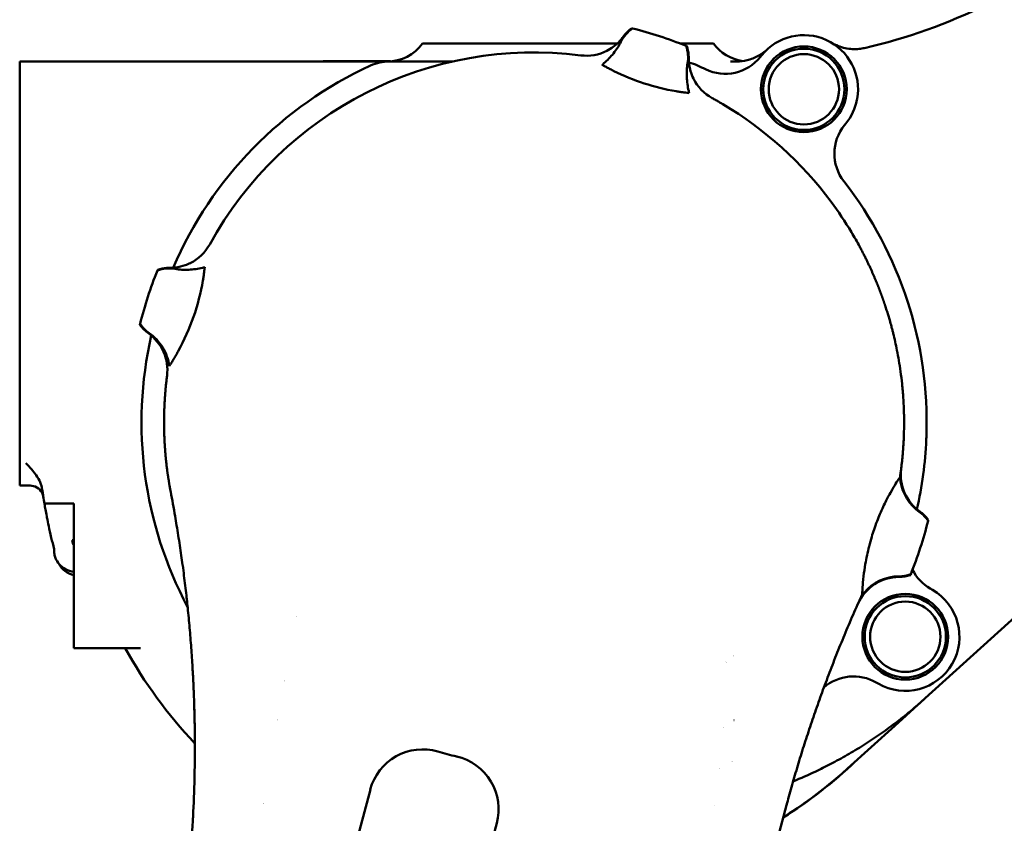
# Model space of a CAD drawing. Header units: millimetres. Extents: x 0 to 8400, y 0 to 5940.
# Tile 8 of 14: x 3633 to 3851, y 3328 to 3507. Entities that reach past the tile are written whole.
import ezdxf

# ---------------------------------------------------------------- set-up
doc = ezdxf.new("R2010")
doc.units = ezdxf.units.MM
doc.header["$LTSCALE"] = 20
doc.layers.add('可見 (ISO)', color=7, linetype='Continuous', lineweight=50)

msp = doc.modelspace()

# ---------------------------------------------------------------- linework, layer by layer
at = {"layer": '可見 (ISO)'}
for p, q in [((3833.98, 3356.16), (4020.84, 3525.4)), ((3729.28, 3501.28), (3722.53, 3501.28)), ((3729.28, 3501.28), (3765.74, 3501.28)), ((3780.02, 3501.28), (3779.59, 3501.28)), ((3780.02, 3501.28), (3780.58, 3501.28)), ((3781.76, 3501.28), (3780.58, 3501.28)), ((3785.17, 3501.28), (3781.76, 3501.28)), ((3785.17, 3501.28), (3786.65, 3501.28)), ((3786.65, 3501.28), (3787.04, 3501.28)), ((3797.41, 3498.25), (3797.74, 3498.66)), ((3633.28, 3497.28), (3712.48, 3497.28)), ((3633.28, 3492.28), (3633.28, 3497.28)), ((3700.96, 3497.31), (3715.45, 3497.31)), ((3712.48, 3497.28), (3713.07, 3497.28)), ((3729.28, 3497.28), (3715.2, 3497.28)), ((3790.78, 3497.28), (3792.21, 3497.28)), ((3633.28, 3408.28), (3633.28, 3492.28)), ((3816.06, 3483.15), (3816.39, 3483.56)), ((3633.28, 3408.28), (3633.28, 3403.28)), ((3828.63, 3406.95), (3828.63, 3406.95)), ((3633.28, 3403.28), (3635.57, 3403.28)), ((3638.76, 3399.28), (3645.28, 3399.28)), ((3645.28, 3397.57), (3645.28, 3399.28)), ((3639.28, 3396.15), (3639.28, 3396.4)), ((3645.28, 3395.02), (3645.28, 3397.57)), ((3645.28, 3367.28), (3645.28, 3395.02)), ((3645.28, 3391.16), (3644.94, 3391.16)), ((3645.16, 3390.25), (3644.94, 3391.16)), ((3645.28, 3390.19), (3645.16, 3390.25)), ((3835.09, 3380.44), (3835.55, 3380.17)), ((3660.09, 3367.28), (3645.28, 3367.28)), ((3823.55, 3359.39), (3823.09, 3359.65)), ((3833.98, 3356.16), (3827.23, 3350.05)), ((3827.23, 3350.05), (3816.76, 3340.57)), ((3705.76, 3316.43), (3710.99, 3335.93)), ((3787.23, 3332.38), (3787.23, 3332.38)), ((3803.24, 3332.47), (3799.88, 3319.97)), ((3739.01, 3328.45), (3725.53, 3278.17))]:
    msp.add_line(p, q, dxfattribs=at)
for centre, radius in [((3807.07, 3491.11), 9.5), ((3807.07, 3491.11), 9), ((3807.07, 3491.11), 7.79), ((3829.55, 3369.78), 9.5), ((3829.55, 3369.78), 9), ((3829.55, 3369.78), 7.79)]:
    msp.add_circle(centre, radius, dxfattribs=at)
for centre, radius, start, end in [((3793.95, 3617.28), 120, 282.7691, 296.5651), ((3773.55, 3498.12), 8, 125.393, 153.4945), ((3773.55, 3498.12), 7.86, 124.4906, 153.4945), ((3747.28, 3417.28), 90, 68.0291, 75.9709), ((3807.07, 3491.11), 12, 349.8764, 141), ((3714.78, 3506.78), 9.5, 270, 324.6235), ((3773.55, 3498.12), 7.86, 350.5055, 19.5094), ((3773.55, 3498.12), 8, 350.5054, 18.607), ((3794.78, 3506.79), 9.5, 215.3995, 262.3213), ((3747.28, 3417.28), 82, 82.7603, 151.2397), ((3758.87, 3508.55), 10, 262.7603, 297.0924), ((3789.64, 3504.55), 10, 244.109, 321), ((3747.28, 3417.28), 87, 114.62, 156.7881), ((3700.96, 3451.31), 46, 90, 91.8405), ((3715.2, 3487.28), 10, 90, 114.62), ((3753.65, 3507.5), 13.99, 308.4773, 310.653), ((3779.36, 3487.28), 10, 65.38, 77.1252), ((3747.28, 3417.28), 87, 64.109, 65.38), ((3787.14, 3539.97), 50, 243.6693, 260.3307), ((3791.55, 3497.93), 10, 206.5056, 241.2397), ((3795.16, 3494.01), 13.99, 193.3502, 195.5226), ((3807.07, 3491.11), 12, 321, 348.7401), ((3807.05, 3491.11), 12.01, 348.7417, 349.8767), ((3823.83, 3476.86), 10, 141, 217.891), ((3747.28, 3417.28), 87, 358.0683, 37.891), ((3666.63, 3461.55), 10, 296.5353, 331.2397), ((3747.28, 3417.28), 90, 158.0291, 165.9709), ((3666.44, 3443.55), 7.86, 80.5056, 109.5094), ((3666.44, 3443.55), 8, 80.5055, 108.607), ((3670.55, 3465.16), 13.99, 283.3554, 285.5227), ((3624.59, 3457.15), 50, 331.2276, 350.3307), ((3745.9, 3417.88), 78, 156.6107, 156.6108), ((3666.44, 3443.55), 7.86, 214.4906, 235.3023), ((3666.44, 3443.55), 8, 215.393, 235.3023), ((3656.01, 3428.88), 10, 352.7603, 54.6013), ((3747.28, 3417.28), 87, 167.2119, 208.0492), ((3747.52, 3417.23), 87.25, 167.1991818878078, 167.1991959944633), ((3747.28, 3417.28), 87, 347.2119, 357.4918), ((3747.25, 3417.28), 87.03, 357.4916, 358.0679), ((3838.55, 3405.69), 10, 172.7615, 234.6013), ((3838.55, 3405.69), 10.14, 188.3709, 234.6013), ((3635.57, 3400.28), 3, 29.1105, 90), ((3747.28, 3417.28), 110, 187.7535, 189.418), ((3372.1, 3345.43), 300, 9.8079, 10.8421), ((3747.28, 3417.28), 90, 338.0291, 345.9709), ((3828.12, 3391.02), 7.86, 34.4906, 54.6013), ((3828.12, 3391.02), 8, 35.393, 54.6013), ((3646.37, 3388.33), 5, 208.4321, 257.3637), ((3840.09, 3389.1), 10, 206.5328, 240), ((3828.19, 3373.02), 10, 90.2269, 155.8822), ((3828.19, 3373.02), 10.14, 90.2269, 139.4965), ((3828.12, 3391.02), 7.86, 270.2269, 289.5094), ((3828.12, 3391.02), 8, 270.2269, 288.607), ((3829.55, 3369.78), 12, 240, 60), ((3747.17, 3417.2), 67.86, 219.228, 219.2281), ((3747.28, 3417.28), 103.5, 208.8875, 223.4149), ((3747.28, 3417.28), 68, 310.5309, 310.5334), ((3748.58, 3415.66), 65.93, 308.7114, 308.7115), ((3818.09, 3350.99), 10, 60, 131.2542), ((3747.3, 3417.3), 79.53, 226.0127, 226.0129), ((3746.44, 3416.31), 85.71, 229.2393909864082, 229.2394109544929), ((3747.35, 3417.17), 79.37, 301.8496, 301.8497), ((3747.28, 3417.28), 79.5, 303.8673, 303.8726), ((3722.58, 3332.82), 12, 73.6977, 165), ((3747.28, 3417.28), 76, 253.6977, 256.9536), ((3727.41, 3331.55), 12, 345, 76.9536), ((3747.28, 3417.28), 87, 300.2686, 300.2719), ((3747.31, 3417.27), 103.5, 302.2247, 313.4776), ((3747.3, 3417.24), 86.96, 298.2157, 298.2158), ((3747.28, 3417.28), 103.5, 302.2481, 309.6727), ((3747.27, 3417.27), 103.48, 234.6582, 234.6584)]:
    msp.add_arc(centre, radius, start, end, dxfattribs=at)
for centre, major_axis, ratio, start_param, end_param in [((3818.34, 3510), (-5.13, -8.59), 0.998322, 6.283084, 6.283112), ((3818.26, 3510), (2.21, -9.75), 0.993761, 6.283171, 6.283195), ((3792.13, 3507.26), (6.79, -7.34), 0.998267, 6.283022, 6.283162), ((3792.21, 3507.28), (0, -10), 0.993565, 6.282948, 6.283031), ((3831.35, 3405.31), (0.2, 4.37), 0.664278, 1.607713, 1.854172), ((3822.37, 3377.11), (2.24, 3.9), 0.666313, 1.295945, 1.47871)]:
    msp.add_ellipse(centre, major_axis=major_axis, ratio=ratio, start_param=start_param, end_param=end_param, dxfattribs=at)
for points, knots in [([(3768.91, 3504.64), (3768.91, 3504.64), (3768.95, 3504.63), (3769.01, 3504.62), (3769.04, 3504.61), (3769.07, 3504.61), (3769.1, 3504.6)], [-3.33032435, -3.33032435, -3.33032435, -3.33032435, -3.2615474, -3.2615474, -3.2615474, -3.23724664, -3.23724664, -3.23724664, -3.23724664]), ([(3763.43, 3499.65), (3764.39, 3500.14), (3765.28, 3500.8), (3766.22, 3501.76), (3766.4, 3501.95), (3766.69, 3502.31), (3766.81, 3502.46), (3766.94, 3502.64), (3766.96, 3502.67), (3766.98, 3502.7), (3766.99, 3502.7), (3766.99, 3502.71), (3767, 3502.72), (3767, 3502.72), (3767, 3502.73), (3767.01, 3502.73), (3767.01, 3502.74), (3767.02, 3502.75), (3767.02, 3502.75), (3767.02, 3502.75), (3767.02, 3502.75), (3767.02, 3502.75), (3767.02, 3502.75), (3767.02, 3502.75)], [0, 0, 0, 0, 0.3242891, 0.3242891, 0.4029423, 0.4029423, 0.4619156, 0.4619156, 0.4707416, 0.4707416, 0.4727487, 0.4727487, 0.4747699, 0.4747699, 0.4767962, 0.4767962, 0.4808583, 0.4808583, 0.4969656, 0.4969656, 0.5216839, 0.5216839, 0.5321185, 0.5321185, 0.5321185, 0.5321185]), ([(3766.52, 3501.63), (3766.06, 3500.72), (3765.51, 3499.87), (3764.24, 3498.28), (3763.53, 3497.55), (3762.76, 3496.89)], [-0.6080225, -0.6080225, -0.6080225, -0.6080225, -0.304008, -0.304008, -0.000001, -0.000001, -0.000001, -0.000001]), ([(3781.13, 3500.67), (3781.13, 3500.67), (3781.1, 3500.69), (3781.01, 3500.72), (3780.98, 3500.73), (3780.95, 3500.75)], [1.4042973, 1.4042973, 1.4042973, 1.4042973, 1.4918743, 1.4918743, 1.5221598, 1.5221598, 1.5221598, 1.5221598]), ([(3813.22, 3501.41), (3814.14, 3500.86), (3815.17, 3500.46), (3817.25, 3500.01), (3818.33, 3499.95), (3819.74, 3500.11), (3820.11, 3500.17), (3820.47, 3500.25)], [0, 0, 0, 0, 0.3243726, 0.3243726, 0.6418796, 0.6418796, 0.7577162, 0.7577162, 0.7577162, 0.7577162]), ([(3781.55, 3498.03), (3781.55, 3498.03), (3781.55, 3498.03), (3781.55, 3498.03), (3781.55, 3498.03), (3781.55, 3498.03), (3781.55, 3498.03), (3781.55, 3498.02), (3781.55, 3498.02), (3781.55, 3498), (3781.55, 3498), (3781.55, 3497.99), (3781.55, 3497.99), (3781.55, 3497.98), (3781.55, 3497.97), (3781.55, 3497.93), (3781.55, 3497.9), (3781.55, 3497.74), (3781.55, 3497.62), (3781.57, 3497.18), (3781.6, 3496.86), (3781.71, 3496.08), (3781.8, 3495.62), (3782.1, 3494.58), (3782.33, 3494.01), (3782.6, 3493.47)], [0.1793932, 0.1793932, 0.1793932, 0.1793932, 0.1874525, 0.1874525, 0.2188162, 0.2188162, 0.2305789, 0.2305789, 0.2399788, 0.2399788, 0.2423319, 0.2423319, 0.244704, 0.244704, 0.2470765, 0.2470765, 0.2567115, 0.2567115, 0.2942654, 0.2942654, 0.3886702, 0.3886702, 0.5304749, 0.5304749, 0.7124421, 0.7124421, 0.7124421, 0.7124421]), ([(3792.21, 3497.28), (3792.95, 3497.28), (3793.73, 3497.37), (3795.34, 3497.75), (3796.19, 3498.08), (3797.67, 3498.9), (3798.33, 3499.38), (3798.92, 3499.92)], [0, 0, 0, 0, 0.2330987, 0.2330987, 0.5035382, 0.5035382, 0.7436256, 0.7436256, 0.7436256, 0.7436256]), ([(3713.09, 3497.28), (3713.2, 3497.28), (3713.31, 3497.28), (3713.48, 3497.28), (3713.55, 3497.28), (3713.68, 3497.28), (3713.74, 3497.28), (3713.79, 3497.28)], [0, 0, 0, 0, 0.0726966, 0.0726966, 0.125, 0.125, 0.1701997, 0.1701997, 0.1701997, 0.1701997]), ([(3714.2, 3497.28), (3714.21, 3497.28), (3714.22, 3497.28), (3714.35, 3497.28), (3714.45, 3497.28), (3714.55, 3497.28)], [0.2929881, 0.2929881, 0.2929881, 0.2929881, 0.3027338, 0.3027338, 0.4183579, 0.4183579, 0.4183579, 0.4183579]), ([(3762.38, 3496.53), (3762.38, 3496.53), (3762.37, 3496.54), (3762.36, 3496.54), (3762.36, 3496.54), (3762.35, 3496.55)], [0.000001, 0.000001, 0.000001, 0.000001, 0.004833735, 0.004833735, 0.009666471, 0.009666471, 0.009666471, 0.009666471]), ([(3764.97, 3495.16), (3764.69, 3495.29), (3764.42, 3495.43), (3763.89, 3495.7), (3763.64, 3495.84), (3763.17, 3496.09), (3762.95, 3496.21), (3762.61, 3496.4), (3762.48, 3496.48), (3762.38, 3496.53)], [-0.3714308, -0.3714308, -0.3714308, -0.3714308, -0.2806438, -0.2806438, -0.1857495, -0.1857495, -0.0903468, -0.0903468, -0.000001, -0.000001, -0.000001, -0.000001]), ([(3781.55, 3490.78), (3781.31, 3491.77), (3781.17, 3492.78), (3781.07, 3494.81), (3781.13, 3495.83), (3781.3, 3496.83)], [-0.6083645, -0.6083645, -0.6083645, -0.6083645, -0.3041904, -0.3041904, -0.000001, -0.000001, -0.000001, -0.000001]), ([(3781.64, 3490.27), (3781.53, 3490.28), (3781.38, 3490.3), (3780.99, 3490.35), (3780.75, 3490.38), (3780.22, 3490.45), (3779.93, 3490.49), (3779.34, 3490.58), (3779.04, 3490.63), (3778.74, 3490.68)], [-0.3720479, -0.3720479, -0.3720479, -0.3720479, -0.281552, -0.281552, -0.1859906, -0.1859906, -0.0909389, -0.0909389, -0.000001, -0.000001, -0.000001, -0.000001]), ([(3781.64, 3490.27), (3781.65, 3490.27), (3781.65, 3490.27), (3781.67, 3490.27), (3781.67, 3490.27), (3781.68, 3490.27)], [-0.009668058, -0.009668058, -0.009668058, -0.009668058, -0.004834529, -0.004834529, -0.000001, -0.000001, -0.000001, -0.000001]), ([(3786.73, 3489.17), (3787.01, 3489.02), (3787.28, 3488.87), (3787.55, 3488.71), (3787.81, 3488.56), (3788.08, 3488.41), (3788.35, 3488.26), (3788.61, 3488.1), (3788.87, 3487.95), (3789.14, 3487.8), (3798.45, 3482.27), (3806.64, 3474.88), (3813.1, 3466.19), (3814.72, 3464.01), (3816.23, 3461.75), (3817.62, 3459.43), (3818.26, 3458.37), (3818.87, 3457.29), (3819.45, 3456.2), (3819.52, 3456.07), (3819.6, 3455.94), (3819.67, 3455.81), (3819.73, 3455.68), (3819.8, 3455.55), (3819.87, 3455.42), (3819.94, 3455.29), (3820.01, 3455.16), (3820.07, 3455.03), (3820.14, 3454.91), (3820.2, 3454.78), (3820.27, 3454.65), (3820.33, 3454.53), (3820.4, 3454.4), (3820.46, 3454.28), (3820.52, 3454.15), (3820.58, 3454.03), (3820.65, 3453.91), (3820.71, 3453.79), (3820.77, 3453.67), (3820.83, 3453.54), (3820.89, 3453.42), (3820.94, 3453.3), (3821, 3453.18), (3821.06, 3453.07), (3821.12, 3452.95), (3821.17, 3452.83), (3821.23, 3452.72), (3821.28, 3452.6), (3821.34, 3452.48), (3821.39, 3452.37), (3821.45, 3452.26), (3821.5, 3452.14), (3821.55, 3452.03), (3821.61, 3451.92), (3821.66, 3451.81), (3821.71, 3451.7), (3821.76, 3451.59), (3821.81, 3451.48), (3821.86, 3451.37), (3821.91, 3451.26), (3821.96, 3451.15), (3822.01, 3451.04), (3822.05, 3450.94), (3822.1, 3450.83), (3822.15, 3450.73), (3822.2, 3450.62), (3822.24, 3450.52), (3822.29, 3450.42), (3822.33, 3450.31), (3822.38, 3450.21), (3822.42, 3450.11), (3822.47, 3450.01), (3822.51, 3449.91), (3822.55, 3449.81), (3822.59, 3449.71), (3822.64, 3449.61), (3822.68, 3449.52), (3822.72, 3449.42), (3822.76, 3449.32), (3822.8, 3449.23), (3822.84, 3449.14), (3822.88, 3449.04), (3822.92, 3448.95), (3822.96, 3448.86), (3823, 3448.76), (3823.03, 3448.67), (3823.07, 3448.58), (3823.11, 3448.49), (3823.14, 3448.4), (3823.18, 3448.32), (3823.22, 3448.23), (3823.25, 3448.14), (3823.29, 3448.06), (3823.32, 3447.97), (3823.36, 3447.88), (3823.39, 3447.8), (3823.42, 3447.72), (3823.46, 3447.63), (3823.49, 3447.55), (3823.52, 3447.47), (3823.55, 3447.39), (3823.58, 3447.31), (3823.62, 3447.23), (3823.65, 3447.15), (3823.68, 3447.07), (3823.71, 3447), (3823.74, 3446.92), (3823.77, 3446.84), (3823.79, 3446.77), (3823.82, 3446.69), (3823.85, 3446.62), (3823.88, 3446.55), (3823.91, 3446.48), (3823.93, 3446.4), (3823.96, 3446.33), (3823.99, 3446.26), (3824.01, 3446.19), (3824.04, 3446.12), (3824.07, 3446.06), (3824.09, 3445.99), (3824.12, 3445.92), (3824.14, 3445.86), (3824.16, 3445.79), (3824.19, 3445.73), (3824.21, 3445.66), (3824.23, 3445.6), (3824.26, 3445.54), (3824.28, 3445.48), (3824.3, 3445.41), (3824.32, 3445.35), (3824.35, 3445.3), (3824.37, 3445.24), (3824.39, 3445.18), (3824.41, 3445.12), (3824.43, 3445.06), (3824.45, 3445.01), (3824.47, 3444.95), (3824.49, 3444.9), (3824.51, 3444.84), (3824.53, 3444.79), (3824.55, 3444.74), (3824.56, 3444.69), (3824.58, 3444.64), (3824.6, 3444.59), (3824.62, 3444.54), (3824.63, 3444.49), (3824.65, 3444.44), (3824.67, 3444.39), (3824.68, 3444.35), (3824.7, 3444.3), (3824.72, 3444.26), (3824.73, 3444.21), (3824.75, 3444.17), (3824.76, 3444.13), (3824.78, 3444.09), (3824.79, 3444.04), (3824.8, 3444), (3824.82, 3443.96), (3824.83, 3443.92), (3824.84, 3443.89), (3824.86, 3443.85), (3824.87, 3443.81), (3824.88, 3443.77), (3824.89, 3443.74), (3824.91, 3443.71), (3824.92, 3443.67), (3824.93, 3443.64), (3824.94, 3443.61), (3824.95, 3443.57), (3824.96, 3443.54), (3824.97, 3443.51), (3824.98, 3443.48), (3824.99, 3443.46), (3825, 3443.43), (3825.01, 3443.4), (3825.02, 3443.37), (3825.03, 3443.35), (3825.04, 3443.32), (3825.04, 3443.3), (3825.05, 3443.27), (3825.06, 3443.25), (3825.07, 3443.23), (3825.07, 3443.21), (3825.08, 3443.19), (3825.09, 3443.17), (3825.09, 3443.15), (3825.1, 3443.13), (3825.1, 3443.11), (3825.11, 3443.1), (3825.12, 3443.08), (3825.12, 3443.06), (3825.13, 3443.05), (3825.13, 3443.04), (3825.13, 3443.02), (3825.14, 3443.01), (3825.14, 3443), (3825.15, 3442.99), (3825.15, 3442.98), (3825.15, 3442.97), (3825.16, 3442.96), (3825.16, 3442.95), (3825.16, 3442.94), (3825.16, 3442.94), (3825.16, 3442.93), (3825.17, 3442.93), (3825.17, 3442.92), (3825.17, 3442.92), (3825.17, 3442.92), (3825.28, 3442.58), (3825.39, 3442.23), (3825.5, 3441.89), (3825.56, 3441.71), (3825.61, 3441.53), (3825.67, 3441.35), (3825.76, 3441.04), (3825.86, 3440.72), (3825.95, 3440.41), (3826, 3440.25), (3826.05, 3440.08), (3826.09, 3439.92), (3826.23, 3439.46), (3826.35, 3439), (3826.48, 3438.54), (3826.54, 3438.29), (3826.61, 3438.03), (3826.68, 3437.78), (3826.75, 3437.51), (3826.81, 3437.24), (3826.88, 3436.98), (3827.03, 3436.37), (3827.17, 3435.77), (3827.31, 3435.17), (3827.45, 3434.53), (3827.58, 3433.9), (3827.7, 3433.28), (3827.86, 3432.51), (3827.99, 3431.76), (3828.12, 3431.02), (3828.26, 3430.2), (3828.39, 3429.39), (3828.5, 3428.59), (3828.63, 3427.65), (3828.74, 3426.73), (3828.84, 3425.81), (3828.94, 3424.77), (3829.03, 3423.73), (3829.1, 3422.71), (3829.14, 3422.13), (3829.17, 3421.56), (3829.2, 3420.99), (3829.21, 3420.76), (3829.22, 3420.52), (3829.22, 3420.28), (3829.24, 3419.93), (3829.25, 3419.57), (3829.26, 3419.22), (3829.27, 3418.85), (3829.27, 3418.48), (3829.28, 3418.1), (3829.28, 3417.83), (3829.28, 3417.56), (3829.28, 3417.28)], [0, 0, 0, 0, 0.008892, 0.008892, 0.008892, 0.0177164, 0.0177164, 0.0177164, 0.0264733, 0.0264733, 0.0264733, 0.3373255, 0.3373255, 0.3373255, 0.4151968, 0.4151968, 0.4151968, 0.4506818, 0.4506818, 0.4506818, 0.4549775, 0.4549775, 0.4549775, 0.4592057, 0.4592057, 0.4592057, 0.4633662, 0.4633662, 0.4633662, 0.4674592, 0.4674592, 0.4674592, 0.4714846, 0.4714846, 0.4714846, 0.4754423, 0.4754423, 0.4754423, 0.4793325, 0.4793325, 0.4793325, 0.4831551, 0.4831551, 0.4831551, 0.4869101, 0.4869101, 0.4869101, 0.4905975, 0.4905975, 0.4905975, 0.4942173, 0.4942173, 0.4942173, 0.4977695, 0.4977695, 0.4977695, 0.5012541, 0.5012541, 0.5012541, 0.5046712, 0.5046712, 0.5046712, 0.5080206, 0.5080206, 0.5080206, 0.5113024, 0.5113024, 0.5113024, 0.5145167, 0.5145167, 0.5145167, 0.5176633, 0.5176633, 0.5176633, 0.5207424, 0.5207424, 0.5207424, 0.5237539, 0.5237539, 0.5237539, 0.5266978, 0.5266978, 0.5266978, 0.529574, 0.529574, 0.529574, 0.5323827, 0.5323827, 0.5323827, 0.5351238, 0.5351238, 0.5351238, 0.5377973, 0.5377973, 0.5377973, 0.5404033, 0.5404033, 0.5404033, 0.5429416, 0.5429416, 0.5429416, 0.5454123, 0.5454123, 0.5454123, 0.5478154, 0.5478154, 0.5478154, 0.550151, 0.550151, 0.550151, 0.5524189, 0.5524189, 0.5524189, 0.5546193, 0.5546193, 0.5546193, 0.5567521, 0.5567521, 0.5567521, 0.5588172, 0.5588172, 0.5588172, 0.5608148, 0.5608148, 0.5608148, 0.5627448, 0.5627448, 0.5627448, 0.5646072, 0.5646072, 0.5646072, 0.566402, 0.566402, 0.566402, 0.5681292, 0.5681292, 0.5681292, 0.5697888, 0.5697888, 0.5697888, 0.5713808, 0.5713808, 0.5713808, 0.5729053, 0.5729053, 0.5729053, 0.5743621, 0.5743621, 0.5743621, 0.5757514, 0.5757514, 0.5757514, 0.577073, 0.577073, 0.577073, 0.5783271, 0.5783271, 0.5783271, 0.5795135, 0.5795135, 0.5795135, 0.5806324, 0.5806324, 0.5806324, 0.5816837, 0.5816837, 0.5816837, 0.5826674, 0.5826674, 0.5826674, 0.5835835, 0.5835835, 0.5835835, 0.584432, 0.584432, 0.584432, 0.5852129, 0.5852129, 0.5852129, 0.5859262, 0.5859262, 0.5859262, 0.5865719, 0.5865719, 0.5865719, 0.58715, 0.58715, 0.58715, 0.5876606, 0.5876606, 0.5876606, 0.5881035, 0.5881035, 0.5881035, 0.5884789, 0.5884789, 0.5884789, 0.5887866, 0.5887866, 0.5887866, 0.5890268, 0.5890268, 0.5890268, 0.5891994, 0.5891994, 0.5891994, 0.5893043, 0.5893043, 0.5893043, 0.5995984, 0.5995984, 0.5995984, 0.6050581, 0.6050581, 0.6050581, 0.6144018, 0.6144018, 0.6144018, 0.6193352, 0.6193352, 0.6193352, 0.6330116, 0.6330116, 0.6330116, 0.6406297, 0.6406297, 0.6406297, 0.6485647, 0.6485647, 0.6485647, 0.6667468, 0.6667468, 0.6667468, 0.6860154, 0.6860154, 0.6860154, 0.709547, 0.709547, 0.709547, 0.7353893, 0.7353893, 0.7353893, 0.7656454, 0.7656454, 0.7656454, 0.8000641, 0.8000641, 0.8000641, 0.8192866, 0.8192866, 0.8192866, 0.827248, 0.827248, 0.827248, 0.8392104, 0.8392104, 0.8392104, 0.8517102, 0.8517102, 0.8517102, 0.8609372, 0.8609372, 0.8609372, 0.8609372]), ([(3666.53, 3451.55), (3666.53, 3451.55), (3666.53, 3451.55), (3666.53, 3451.55), (3666.53, 3451.55), (3666.53, 3451.55), (3666.54, 3451.55), (3666.54, 3451.55), (3666.54, 3451.55), (3666.56, 3451.55), (3666.56, 3451.55), (3666.56, 3451.55), (3666.57, 3451.55), (3666.58, 3451.55), (3666.59, 3451.55), (3666.61, 3451.55), (3666.62, 3451.55), (3666.76, 3451.55), (3666.89, 3451.55), (3667.27, 3451.56), (3667.52, 3451.58), (3668.52, 3451.7), (3669.26, 3451.87), (3670.36, 3452.26), (3670.73, 3452.42), (3671.1, 3452.6)], [0.1807599, 0.1807599, 0.1807599, 0.1807599, 0.1876296, 0.1876296, 0.2197231, 0.2197231, 0.2317592, 0.2317592, 0.241161, 0.241161, 0.243513, 0.243513, 0.2458805, 0.2458805, 0.2482592, 0.2482592, 0.2530366, 0.2530366, 0.2909641, 0.2909641, 0.3660622, 0.3660622, 0.5926529, 0.5926529, 0.7146464, 0.7146464, 0.7146464, 0.7146464]), ([(3663.89, 3451.13), (3663.89, 3451.13), (3663.87, 3451.08), (3663.82, 3450.97), (3663.82, 3450.96), (3663.82, 3450.95)], [0, 0, 0, 0, 0.08532782, 0.08532782, 0.09129253, 0.09129253, 0.09129253, 0.09129253]), ([(3673.78, 3451.55), (3672.8, 3451.31), (3671.78, 3451.17), (3669.75, 3451.08), (3668.74, 3451.13), (3667.74, 3451.3)], [-0.608533, -0.608533, -0.608533, -0.608533, -0.3042742, -0.3042742, -0.000001, -0.000001, -0.000001, -0.000001]), ([(3674.29, 3451.65), (3674.28, 3451.54), (3674.26, 3451.38), (3674.21, 3450.99), (3674.18, 3450.75), (3674.11, 3450.22), (3674.07, 3449.93), (3673.98, 3449.34), (3673.93, 3449.05), (3673.88, 3448.75)], [-0.3720482, -0.3720482, -0.3720482, -0.3720482, -0.2815529, -0.2815529, -0.1859915, -0.1859915, -0.0909383, -0.0909383, -0.0000013, -0.0000013, -0.0000013, -0.0000013]), ([(3674.29, 3451.65), (3674.29, 3451.65), (3674.29, 3451.66), (3674.29, 3451.67), (3674.29, 3451.67), (3674.29, 3451.68)], [-0.009668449, -0.009668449, -0.009668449, -0.009668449, -0.004834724, -0.004834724, -0.000001, -0.000001, -0.000001, -0.000001]), ([(3659.92, 3438.92), (3659.92, 3438.92), (3659.92, 3438.92), (3659.92, 3438.94), (3659.94, 3439), (3659.96, 3439.1)], [-1.4042973, -1.4042973, -1.4042973, -1.4042973, -1.3812041, -1.3812041, -1.2817658, -1.2817658, -1.2817658, -1.2817658]), ([(3661.97, 3437.09), (3662.57, 3436.67), (3663.13, 3436.19), (3664.14, 3435.11), (3664.59, 3434.52), (3665.35, 3433.26), (3665.67, 3432.59), (3666.16, 3431.2), (3666.33, 3430.49), (3666.43, 3429.76)], [-0.8832484, -0.8832484, -0.8832484, -0.8832484, -0.6618859, -0.6618859, -0.4416264, -0.4416264, -0.2198359, -0.2198359, -0.000001, -0.000001, -0.000001, -0.000001]), ([(3668.42, 3433.08), (3668.24, 3432.75), (3668.06, 3432.43), (3667.69, 3431.78), (3667.5, 3431.46), (3667.13, 3430.86), (3666.94, 3430.56), (3666.64, 3430.09), (3666.52, 3429.9), (3666.43, 3429.76)], [-0.4526575, -0.4526575, -0.4526575, -0.4526575, -0.3421177, -0.3421177, -0.2261615, -0.2261615, -0.1066946, -0.1066946, -0.000001, -0.000001, -0.000001, -0.000001]), ([(3666.74, 3401.86), (3666.7, 3402.1), (3666.65, 3402.34), (3666.61, 3402.59), (3666.58, 3402.72), (3666.56, 3402.85), (3666.54, 3402.98), (3666.51, 3403.13), (3666.48, 3403.27), (3666.46, 3403.42), (3666.45, 3403.46), (3666.45, 3403.5), (3666.44, 3403.54), (3666.42, 3403.63), (3666.41, 3403.72), (3666.39, 3403.82), (3666.38, 3403.9), (3666.37, 3403.98), (3666.35, 3404.06), (3666.35, 3404.08), (3666.35, 3404.09), (3666.35, 3404.1), (3666.34, 3404.12), (3666.34, 3404.14), (3666.34, 3404.16), (3666.31, 3404.34), (3666.28, 3404.51), (3666.26, 3404.67), (3666.25, 3404.71), (3666.24, 3404.76), (3666.23, 3404.8), (3666.23, 3404.84), (3666.22, 3404.88), (3666.22, 3404.91), (3666.21, 3404.95), (3666.21, 3404.99), (3666.2, 3405.03), (3666.2, 3405.05), (3666.19, 3405.07), (3666.19, 3405.08), (3666.19, 3405.09), (3666.19, 3405.1), (3666.19, 3405.11), (3666.19, 3405.11), (3666.19, 3405.12), (3666.19, 3405.12), (3666.19, 3405.13), (3666.18, 3405.13), (3666.18, 3405.14), (3666.17, 3405.22), (3666.16, 3405.3), (3666.15, 3405.38), (3666.13, 3405.48), (3666.12, 3405.58), (3666.1, 3405.68), (3666.09, 3405.75), (3666.08, 3405.83), (3666.07, 3405.9), (3666.07, 3405.92), (3666.07, 3405.93), (3666.07, 3405.95), (3666.06, 3406), (3666.05, 3406.04), (3666.05, 3406.09), (3666.04, 3406.12), (3666.04, 3406.16), (3666.03, 3406.19), (3666.03, 3406.2), (3666.03, 3406.21), (3666.03, 3406.22), (3666.02, 3406.28), (3666.01, 3406.34), (3666, 3406.4), (3665.98, 3406.56), (3665.96, 3406.73), (3665.94, 3406.89), (3665.92, 3407.05), (3665.9, 3407.22), (3665.88, 3407.38), (3665.86, 3407.55), (3665.84, 3407.72), (3665.82, 3407.89), (3665.8, 3408.06), (3665.78, 3408.23), (3665.76, 3408.41), (3665.75, 3408.53), (3665.73, 3408.66), (3665.72, 3408.79), (3665.72, 3408.84), (3665.71, 3408.9), (3665.7, 3408.95), (3665.68, 3409.14), (3665.67, 3409.32), (3665.65, 3409.51), (3665.63, 3409.7), (3665.61, 3409.89), (3665.6, 3410.08), (3665.6, 3410.09), (3665.59, 3410.1), (3665.59, 3410.12), (3665.58, 3410.29), (3665.56, 3410.47), (3665.55, 3410.65), (3665.54, 3410.7), (3665.54, 3410.74), (3665.54, 3410.79), (3665.53, 3410.9), (3665.52, 3411.02), (3665.51, 3411.13), (3665.51, 3411.16), (3665.51, 3411.2), (3665.5, 3411.23), (3665.5, 3411.25), (3665.5, 3411.28), (3665.5, 3411.3), (3665.49, 3411.34), (3665.49, 3411.39), (3665.49, 3411.43), (3665.49, 3411.44), (3665.49, 3411.46), (3665.49, 3411.47), (3665.48, 3411.59), (3665.47, 3411.7), (3665.46, 3411.82), (3665.45, 3412.02), (3665.44, 3412.22), (3665.42, 3412.43), (3665.41, 3412.63), (3665.4, 3412.84), (3665.39, 3413.05), (3665.38, 3413.26), (3665.37, 3413.47), (3665.36, 3413.68), (3665.36, 3413.74), (3665.35, 3413.8), (3665.35, 3413.86), (3665.35, 3414), (3665.34, 3414.13), (3665.33, 3414.27), (3665.33, 3414.29), (3665.33, 3414.31), (3665.33, 3414.32), (3665.33, 3414.37), (3665.33, 3414.43), (3665.33, 3414.48), (3665.33, 3414.53), (3665.32, 3414.58), (3665.32, 3414.63), (3665.32, 3414.65), (3665.32, 3414.66), (3665.32, 3414.68), (3665.32, 3414.78), (3665.31, 3414.88), (3665.31, 3414.98), (3665.31, 3415.21), (3665.3, 3415.43), (3665.3, 3415.66), (3665.29, 3415.89), (3665.29, 3416.12), (3665.28, 3416.36), (3665.28, 3416.59), (3665.28, 3416.83), (3665.28, 3417.07), (3665.28, 3417.31), (3665.28, 3417.55), (3665.28, 3417.8), (3665.28, 3418), (3665.28, 3418.2), (3665.29, 3418.4), (3665.29, 3418.45), (3665.29, 3418.5), (3665.29, 3418.55), (3665.29, 3418.8), (3665.3, 3419.06), (3665.31, 3419.33), (3665.31, 3419.59), (3665.32, 3419.85), (3665.33, 3420.12), (3665.33, 3420.23), (3665.34, 3420.34), (3665.34, 3420.45), (3665.35, 3420.62), (3665.35, 3420.78), (3665.36, 3420.95), (3665.37, 3421.15), (3665.38, 3421.35), (3665.39, 3421.55), (3665.39, 3421.63), (3665.4, 3421.72), (3665.4, 3421.8), (3665.41, 3421.9), (3665.42, 3422.01), (3665.42, 3422.11), (3665.43, 3422.21), (3665.43, 3422.3), (3665.44, 3422.4), (3665.44, 3422.45), (3665.45, 3422.49), (3665.45, 3422.54), (3665.45, 3422.57), (3665.45, 3422.59), (3665.45, 3422.61), (3665.45, 3422.64), (3665.46, 3422.66), (3665.46, 3422.69), (3665.48, 3422.98), (3665.5, 3423.29), (3665.52, 3423.61), (3665.53, 3423.68), (3665.54, 3423.75), (3665.54, 3423.83), (3665.56, 3424.02), (3665.57, 3424.23), (3665.59, 3424.43), (3665.6, 3424.48), (3665.6, 3424.53), (3665.6, 3424.58), (3665.61, 3424.63), (3665.61, 3424.69), (3665.62, 3424.75), (3665.62, 3424.8), (3665.63, 3424.85), (3665.63, 3424.91), (3665.64, 3424.93), (3665.64, 3424.96), (3665.64, 3424.99), (3665.64, 3425.01), (3665.65, 3425.03), (3665.65, 3425.05), (3665.65, 3425.05), (3665.65, 3425.06), (3665.65, 3425.07), (3665.67, 3425.23), (3665.68, 3425.4), (3665.7, 3425.58), (3665.73, 3425.91), (3665.77, 3426.27), (3665.82, 3426.65), (3665.85, 3426.95), (3665.89, 3427.28), (3665.93, 3427.62)], [0, 0, 0, 0, 0.040809, 0.040809, 0.040809, 0.0625, 0.0625, 0.0625, 0.08737, 0.08737, 0.08737, 0.09375, 0.09375, 0.09375, 0.109375, 0.109375, 0.109375, 0.123047, 0.123047, 0.123047, 0.125, 0.125, 0.125, 0.128018, 0.128018, 0.128018, 0.15625, 0.15625, 0.15625, 0.164704, 0.164704, 0.164704, 0.171875, 0.171875, 0.171875, 0.179687, 0.179687, 0.179687, 0.183594, 0.183594, 0.183594, 0.185547, 0.185547, 0.185547, 0.186523, 0.186523, 0.186523, 0.1875, 0.1875, 0.1875, 0.201409, 0.201409, 0.201409, 0.21875, 0.21875, 0.21875, 0.231582, 0.231582, 0.231582, 0.234375, 0.234375, 0.234375, 0.242187, 0.242187, 0.242187, 0.248047, 0.248047, 0.248047, 0.25, 0.25, 0.25, 0.258771, 0.258771, 0.258771, 0.283061, 0.283061, 0.283061, 0.307248, 0.307248, 0.307248, 0.33174, 0.33174, 0.33174, 0.35692, 0.35692, 0.35692, 0.375, 0.375, 0.375, 0.382879, 0.382879, 0.382879, 0.409299, 0.409299, 0.409299, 0.435842, 0.435842, 0.435842, 0.4375, 0.4375, 0.4375, 0.462279, 0.462279, 0.462279, 0.46875, 0.46875, 0.46875, 0.484375, 0.484375, 0.484375, 0.488822, 0.488822, 0.488822, 0.492187, 0.492187, 0.492187, 0.498047, 0.498047, 0.498047, 0.5, 0.5, 0.5, 0.513939, 0.513939, 0.513939, 0.538035, 0.538035, 0.538035, 0.5625, 0.5625, 0.5625, 0.586714, 0.586714, 0.586714, 0.59375, 0.59375, 0.59375, 0.609375, 0.609375, 0.609375, 0.611401, 0.611401, 0.611401, 0.617187, 0.617187, 0.617187, 0.623047, 0.623047, 0.623047, 0.625, 0.625, 0.625, 0.635642, 0.635642, 0.635642, 0.659171, 0.659171, 0.659171, 0.682809, 0.682809, 0.682809, 0.70659, 0.70659, 0.70659, 0.730554, 0.730554, 0.730554, 0.75, 0.75, 0.75, 0.754729, 0.754729, 0.754729, 0.778866, 0.778866, 0.778866, 0.802887, 0.802887, 0.802887, 0.8125, 0.8125, 0.8125, 0.826855, 0.826855, 0.826855, 0.84375, 0.84375, 0.84375, 0.850858, 0.850858, 0.850858, 0.859375, 0.859375, 0.859375, 0.867188, 0.867188, 0.867188, 0.871094, 0.871094, 0.871094, 0.873047, 0.873047, 0.873047, 0.875, 0.875, 0.875, 0.900615, 0.900615, 0.900615, 0.90625, 0.90625, 0.90625, 0.921875, 0.921875, 0.921875, 0.925445, 0.925445, 0.925445, 0.929688, 0.929688, 0.929688, 0.933594, 0.933594, 0.933594, 0.935547, 0.935547, 0.935547, 0.937012, 0.937012, 0.937012, 0.9375, 0.9375, 0.9375, 0.951793, 0.951793, 0.951793, 0.978461, 0.978461, 0.978461, 1, 1, 1, 1]), ([(3829.28, 3417.28), (3829.28, 3417.01), (3829.28, 3416.74), (3829.28, 3416.48), (3829.27, 3416.24), (3829.27, 3416), (3829.27, 3415.76), (3829.26, 3415.22), (3829.24, 3414.68), (3829.22, 3414.13), (3829.2, 3413.64), (3829.18, 3413.15), (3829.15, 3412.66), (3829.12, 3412.18), (3829.09, 3411.7), (3829.06, 3411.22), (3829.02, 3410.78), (3828.99, 3410.33), (3828.94, 3409.88), (3828.91, 3409.55), (3828.88, 3409.22), (3828.85, 3408.89), (3828.82, 3408.57), (3828.78, 3408.24), (3828.74, 3407.92), (3828.71, 3407.61), (3828.67, 3407.3), (3828.63, 3406.98), (3828.59, 3406.68), (3828.55, 3406.37), (3828.51, 3406.07), (3828.47, 3405.77), (3828.43, 3405.48), (3828.38, 3405.18)], [0.8609372, 0.8609372, 0.8609372, 0.8609372, 0.8705599, 0.8705599, 0.8705599, 0.879119, 0.879119, 0.879119, 0.898358, 0.898358, 0.898358, 0.9156717, 0.9156717, 0.9156717, 0.9322878, 0.9322878, 0.9322878, 0.947758, 0.947758, 0.947758, 0.9589932, 0.9589932, 0.9589932, 0.9698276, 0.9698276, 0.9698276, 0.9802682, 0.9802682, 0.9802682, 0.9903228, 0.9903228, 0.9903228, 1, 1, 1, 1]), ([(3634.64, 3408.28), (3634.66, 3408.26), (3634.69, 3408.22), (3635.5, 3407.33), (3636.29, 3406.49), (3637.28, 3405.08), (3637.59, 3404.56), (3638.05, 3403.51), (3638.21, 3402.98), (3638.29, 3402.44)], [-0.0091901, -0.0091901, -0.0091901, -0.0091901, 0, 0, 0.3512737, 0.3512737, 0.5387492, 0.5387492, 0.7100377, 0.7100377, 0.7100377, 0.7100377]), ([(3823.94, 3396.96), (3824.42, 3398.09), (3824.9, 3399.11), (3825.63, 3400.54), (3825.94, 3401.13), (3826.79, 3402.66), (3827.17, 3403.28), (3827.72, 3404.17), (3827.96, 3404.54), (3828.2, 3404.91), (3828.27, 3405.01), (3828.36, 3405.15), (3828.38, 3405.18), (3828.38, 3405.18)], [-0.6159509, -0.6159509, -0.6159509, -0.6159509, -0.5101627, -0.5101627, -0.4349676, -0.4349676, -0.3074618, -0.3074618, -0.1479863, -0.1479863, -0.0677593, -0.0677593, -0.000001, -0.000001, -0.000001, -0.000001]), ([(3828.38, 3405.18), (3828.38, 3405.18), (3828.39, 3405.19), (3828.4, 3405.2), (3828.41, 3405.22), (3828.43, 3405.25), (3828.45, 3405.28)], [0.00000449, 0.00000449, 0.00000449, 0.00000449, 0.03847169, 0.03847169, 0.03847169, 0.08367104, 0.08367104, 0.08367104, 0.08367104]), ([(3638.53, 3400.74), (3638.53, 3400.74), (3638.53, 3400.74), (3638.53, 3400.74), (3638.53, 3400.74), (3638.53, 3400.74), (3638.53, 3400.74), (3638.53, 3400.74), (3638.53, 3400.75), (3638.53, 3400.75), (3638.53, 3400.75), (3638.53, 3400.76), (3638.53, 3400.77), (3638.52, 3400.8), (3638.52, 3400.82), (3638.51, 3400.88), (3638.5, 3400.92), (3638.47, 3401.06), (3638.44, 3401.16), (3638.34, 3401.43), (3638.27, 3401.59), (3638.19, 3401.74)], [0.0064293, 0.0064293, 0.0064293, 0.0064293, 0.0094324, 0.0094324, 0.0165181, 0.0165181, 0.0175046, 0.0175046, 0.0184567, 0.0184567, 0.0194155, 0.0194155, 0.0213428, 0.0213428, 0.028942, 0.028942, 0.0395918, 0.0395918, 0.0715797, 0.0715797, 0.124319, 0.124319, 0.124319, 0.124319]), ([(3638.53, 3400.73), (3638.53, 3400.73), (3638.53, 3400.73), (3638.53, 3400.74), (3638.53, 3400.74), (3638.53, 3400.74), (3638.53, 3400.74), (3638.53, 3400.74), (3638.53, 3400.75), (3638.53, 3400.75), (3638.53, 3400.75), (3638.53, 3400.76), (3638.53, 3400.77), (3638.52, 3400.8), (3638.52, 3400.82), (3638.5, 3400.89), (3638.49, 3400.94), (3638.44, 3401.16), (3638.39, 3401.32), (3638.28, 3401.56), (3638.24, 3401.65), (3638.19, 3401.74)], [0.0025064, 0.0025064, 0.0025064, 0.0025064, 0.0069173, 0.0069173, 0.0121207, 0.0121207, 0.0128151, 0.0128151, 0.0135139, 0.0135139, 0.0142133, 0.0142133, 0.0170704, 0.0170704, 0.0226114, 0.0226114, 0.0392191, 0.0392191, 0.089192, 0.089192, 0.1193182, 0.1193182, 0.1193182, 0.1193182]), ([(3639.28, 3396.4), (3639.16, 3397.02), (3639.06, 3397.55), (3638.91, 3398.42), (3638.85, 3398.75), (3638.78, 3399.18), (3638.76, 3399.28), (3638.76, 3399.28)], [-0.9610827, -0.9610827, -0.9610827, -0.9610827, -0.6429978, -0.6429978, -0.3214989, -0.3214989, 0, 0, 0, 0]), ([(3640.92, 3389.21), (3640.69, 3390.09), (3640.48, 3390.93), (3640.06, 3392.67), (3639.87, 3393.53), (3639.56, 3394.97), (3639.44, 3395.61), (3639.32, 3396.18)], [-1.8945855, -1.8945855, -1.8945855, -1.8945855, -1.6160985, -1.6160985, -1.2859955, -1.2859955, -0.999167, -0.999167, -0.999167, -0.999167]), ([(3667.71, 3396.53), (3667.83, 3395.84), (3667.95, 3395.15), (3668.06, 3394.46), (3668.19, 3393.72), (3668.31, 3392.98), (3668.42, 3392.24), (3668.54, 3391.49), (3668.66, 3390.75), (3668.77, 3390.01), (3668.88, 3389.27), (3668.99, 3388.53), (3669.09, 3387.79), (3669.19, 3387.09), (3669.29, 3386.39), (3669.38, 3385.69), (3669.39, 3385.65), (3669.4, 3385.61), (3669.4, 3385.57), (3669.5, 3384.83), (3669.6, 3384.09), (3669.69, 3383.35), (3669.79, 3382.61), (3669.88, 3381.87), (3669.97, 3381.13), (3670.05, 3380.4), (3670.14, 3379.66), (3670.22, 3378.92), (3670.29, 3378.37), (3670.35, 3377.81), (3670.41, 3377.26), (3670.42, 3377.07), (3670.44, 3376.89), (3670.46, 3376.71), (3670.54, 3375.98), (3670.61, 3375.24), (3670.69, 3374.51), (3670.76, 3373.77), (3670.83, 3373.04), (3670.89, 3372.3), (3670.96, 3371.57), (3671.02, 3370.84), (3671.08, 3370.1), (3671.14, 3369.37), (3671.2, 3368.64), (3671.26, 3367.91), (3671.31, 3367.17), (3671.36, 3366.44), (3671.41, 3365.71), (3671.46, 3364.98), (3671.51, 3364.25), (3671.55, 3363.52), (3671.57, 3363.29), (3671.58, 3363.06), (3671.59, 3362.83), (3671.62, 3362.33), (3671.65, 3361.84), (3671.68, 3361.34), (3671.69, 3361.04), (3671.71, 3360.74), (3671.72, 3360.44), (3671.74, 3360.04), (3671.76, 3359.65), (3671.78, 3359.25), (3671.78, 3359.22), (3671.78, 3359.19), (3671.78, 3359.16), (3671.79, 3358.99), (3671.8, 3358.82), (3671.81, 3358.66), (3671.81, 3358.56), (3671.82, 3358.46), (3671.82, 3358.36), (3671.82, 3358.28), (3671.83, 3358.21), (3671.83, 3358.13), (3671.83, 3358.11), (3671.83, 3358.08), (3671.83, 3358.06), (3671.85, 3357.7), (3671.86, 3357.34), (3671.88, 3356.98), (3671.9, 3356.26), (3671.93, 3355.54), (3671.95, 3354.81), (3671.97, 3354.09), (3671.99, 3353.37), (3672.01, 3352.64), (3672.03, 3351.92), (3672.04, 3351.2), (3672.06, 3350.48), (3672.07, 3349.8), (3672.08, 3349.13), (3672.08, 3348.45), (3672.08, 3348.4), (3672.08, 3348.36), (3672.08, 3348.32), (3672.09, 3347.61), (3672.1, 3346.89), (3672.1, 3346.17), (3672.1, 3345.45), (3672.1, 3344.74), (3672.1, 3344.02), (3672.09, 3343.31), (3672.09, 3342.6), (3672.08, 3341.88), (3672.07, 3341.18), (3672.06, 3340.47), (3672.05, 3339.76), (3672.04, 3339.76), (3672.04, 3339.75), (3672.04, 3339.75), (3672.03, 3339.04), (3672.02, 3338.33), (3672, 3337.62), (3671.98, 3336.91), (3671.96, 3336.2), (3671.93, 3335.49), (3671.91, 3334.79), (3671.88, 3334.09), (3671.86, 3333.38), (3671.83, 3332.68), (3671.8, 3331.97), (3671.76, 3331.27), (3671.75, 3330.98), (3671.74, 3330.69), (3671.72, 3330.4), (3671.7, 3329.99), (3671.68, 3329.58), (3671.66, 3329.17), (3671.62, 3328.47), (3671.58, 3327.78), (3671.54, 3327.08), (3671.49, 3326.38), (3671.45, 3325.69), (3671.4, 3325), (3671.35, 3324.3), (3671.31, 3323.61), (3671.25, 3322.92), (3671.2, 3322.28), (3671.15, 3321.63), (3671.1, 3320.99)], [0, 0, 0, 0, 0.026899, 0.026899, 0.026899, 0.055852, 0.055852, 0.055852, 0.084745, 0.084745, 0.084745, 0.113579, 0.113579, 0.113579, 0.140787, 0.140787, 0.140787, 0.142358, 0.142358, 0.142358, 0.171087, 0.171087, 0.171087, 0.199774, 0.199774, 0.199774, 0.228425, 0.228425, 0.228425, 0.25, 0.25, 0.25, 0.257045, 0.257045, 0.257045, 0.285639, 0.285639, 0.285639, 0.314215, 0.314215, 0.314215, 0.342778, 0.342778, 0.342778, 0.371334, 0.371334, 0.371334, 0.399886, 0.399886, 0.399886, 0.42844, 0.42844, 0.42844, 0.4375, 0.4375, 0.4375, 0.457004, 0.457004, 0.457004, 0.46875, 0.46875, 0.46875, 0.484375, 0.484375, 0.484375, 0.485582, 0.485582, 0.485582, 0.492187, 0.492187, 0.492187, 0.496094, 0.496094, 0.496094, 0.499023, 0.499023, 0.499023, 0.5, 0.5, 0.5, 0.515049, 0.515049, 0.515049, 0.545219, 0.545219, 0.545219, 0.575147, 0.575147, 0.575147, 0.604846, 0.604846, 0.604846, 0.632614, 0.632614, 0.632614, 0.634322, 0.634322, 0.634322, 0.663592, 0.663592, 0.663592, 0.692664, 0.692664, 0.692664, 0.721548, 0.721548, 0.721548, 0.75, 0.75, 0.75, 0.750252, 0.750252, 0.750252, 0.778784, 0.778784, 0.778784, 0.807152, 0.807152, 0.807152, 0.835364, 0.835364, 0.835364, 0.863429, 0.863429, 0.863429, 0.875, 0.875, 0.875, 0.891352, 0.891352, 0.891352, 0.919141, 0.919141, 0.919141, 0.9468, 0.9468, 0.9468, 0.974334, 0.974334, 0.974334, 1, 1, 1, 1]), ([(3820.3, 3383.18), (3820.4, 3384.06), (3820.53, 3384.98), (3820.91, 3387.16), (3821.19, 3388.48), (3821.71, 3390.52), (3821.9, 3391.22), (3822.28, 3392.48), (3822.46, 3393.02), (3822.85, 3394.17), (3823.07, 3394.77), (3823.51, 3395.91), (3823.72, 3396.44), (3823.94, 3396.96)], [-1.444446, -1.444446, -1.444446, -1.444446, -1.165265, -1.165265, -0.753194, -0.753194, -0.534444, -0.534444, -0.362709, -0.362709, -0.171355, -0.171355, -0.000001, -0.000001, -0.000001, -0.000001]), ([(3834.64, 3395.65), (3834.64, 3395.65), (3834.63, 3395.61), (3834.62, 3395.55), (3834.61, 3395.52), (3834.6, 3395.5), (3834.6, 3395.46)], [-3.33032435, -3.33032435, -3.33032435, -3.33032435, -3.2615474, -3.2615474, -3.2615474, -3.23724664, -3.23724664, -3.23724664, -3.23724664]), ([(3645.28, 3384.14), (3644.63, 3384.24), (3644.01, 3384.44), (3642.9, 3385.05), (3642.42, 3385.43), (3641.7, 3386.27), (3641.43, 3386.7), (3641.12, 3387.46), (3641.04, 3387.76), (3640.91, 3388.46), (3640.9, 3388.84), (3640.92, 3389.21)], [0.000001, 0.000001, 0.000001, 0.000001, 0.1960611, 0.1960611, 0.3789674, 0.3789674, 0.5338837, 0.5338837, 0.6342343, 0.6342343, 0.7578062, 0.7578062, 0.7578062, 0.7578062]), ([(3820, 3379.17), (3820, 3379.17), (3820, 3379.18), (3820, 3379.22), (3820, 3379.25), (3820, 3379.37), (3820.01, 3379.5), (3820.03, 3379.98), (3820.06, 3380.43), (3820.12, 3381.39), (3820.18, 3382.19), (3820.3, 3383.18)], [-0.6060172, -0.6060172, -0.6060172, -0.6060172, -0.5754843, -0.5754843, -0.5433496, -0.5433496, -0.4692608, -0.4692608, -0.3012883, -0.3012883, -0.000001, -0.000001, -0.000001, -0.000001]), ([(3830.67, 3383.43), (3830.67, 3383.43), (3830.69, 3383.47), (3830.72, 3383.55), (3830.73, 3383.58), (3830.74, 3383.61)], [1.4042973, 1.4042973, 1.4042973, 1.4042973, 1.4918743, 1.4918743, 1.5221598, 1.5221598, 1.5221598, 1.5221598]), ([(3803.24, 3332.47), (3803.4, 3333.1), (3803.57, 3333.73), (3803.94, 3335.06), (3804.14, 3335.76), (3804.53, 3337.16), (3804.73, 3337.87), (3805.15, 3339.28), (3805.35, 3339.99), (3805.78, 3341.41), (3805.99, 3342.12), (3806.43, 3343.54), (3806.65, 3344.26), (3807.1, 3345.69), (3807.33, 3346.4), (3807.8, 3347.84), (3808.03, 3348.56), (3808.51, 3350), (3808.75, 3350.72), (3809.24, 3352.17), (3809.49, 3352.89), (3810, 3354.34), (3810.26, 3355.07), (3810.78, 3356.53), (3811.04, 3357.26), (3811.58, 3358.72), (3811.85, 3359.45), (3812.4, 3360.92), (3812.68, 3361.65), (3813.24, 3363.13), (3813.53, 3363.86), (3814.11, 3365.34), (3814.4, 3366.08), (3815, 3367.56), (3815.3, 3368.3), (3815.91, 3369.79), (3816.22, 3370.53), (3816.85, 3372.03), (3817.17, 3372.77), (3817.82, 3374.27), (3818.14, 3375.02), (3818.8, 3376.52), (3819.14, 3377.27), (3819.65, 3378.4), (3819.82, 3378.79), (3820, 3379.17)], [0, 0, 0, 0, 0.041968, 0.041968, 0.088586, 0.088586, 0.13515, 0.13515, 0.181667, 0.181667, 0.228146, 0.228146, 0.274598, 0.274598, 0.321032, 0.321032, 0.36746, 0.36746, 0.413905, 0.413905, 0.460367, 0.460367, 0.506856, 0.506856, 0.553385, 0.553385, 0.599967, 0.599967, 0.64661, 0.64661, 0.693328, 0.693328, 0.740129, 0.740129, 0.787026, 0.787026, 0.83403, 0.83403, 0.881153, 0.881153, 0.928409, 0.928409, 0.975805, 0.975805, 1, 1, 1, 1]), ([(3820, 3379.17), (3820, 3379.17), (3820, 3379.15), (3819.99, 3379.12), (3819.99, 3379.08), (3819.99, 3379.02), (3819.99, 3378.95)], [-0.1109468, -0.1109468, -0.1109468, -0.1109468, -0.0607351, -0.0607351, -0.0607351, -0.0000009, -0.0000009, -0.0000009, -0.0000009]), ([(3809.56, 3339.86), (3810.73, 3340.42), (3813.13, 3341.61), (3816.7, 3343.56), (3820.3, 3345.73), (3823.85, 3348.08), (3827.33, 3350.6), (3830.72, 3353.29), (3832.9, 3355.19), (3833.98, 3356.16)], [0, 0, 0, 0, 0.130849, 0.27074, 0.413172, 0.557894, 0.704359, 0.85192, 1, 1, 1, 1]), ([(3672.09, 3347.63), (3672.07, 3350.97), (3671.99, 3353.45), (3671.95, 3354.78), (3671.95, 3354.95), (3671.94, 3355.09), (3671.94, 3355.12), (3671.94, 3355.15), (3671.94, 3355.16), (3671.94, 3355.16)], [0, 0, 0, 0, 1.979671, 1.979671, 2.407163, 2.407163, 2.567326, 2.567326, 2.675261, 2.675261, 2.675261, 2.675261])]:
    msp.add_open_spline(points, degree=3, knots=knots, dxfattribs=at)
for points in [[(3713.79, 3497.28), (3713.94, 3497.28), (3714.08, 3497.28), (3714.2, 3497.28)], [(3714.55, 3497.28), (3714.64, 3497.28), (3714.73, 3497.28), (3714.81, 3497.28)], [(3714.81, 3497.28), (3714.88, 3497.28), (3714.94, 3497.28), (3715, 3497.28)], [(3715, 3497.28), (3715.04, 3497.28), (3715.08, 3497.28), (3715.12, 3497.28)], [(3715.12, 3497.28), (3715.15, 3497.28), (3715.18, 3497.28), (3715.19, 3497.28)], [(3635.57, 3403.28), (3635.57, 3403.28), (3635.57, 3403.28), (3635.57, 3403.28)], [(3639.32, 3396.18), (3639.31, 3396.17), (3639.29, 3396.16), (3639.28, 3396.15)], [(3809.56, 3339.86), (3808.05, 3339.15), (3806.43, 3338.43), (3804.69, 3337.72)], [(3816.76, 3340.57), (3815.72, 3339.62), (3814.58, 3338.64), (3813.35, 3337.62)]]:
    msp.add_open_spline(points, degree=3, dxfattribs=at)

doc.saveas('drawing.dxf')
